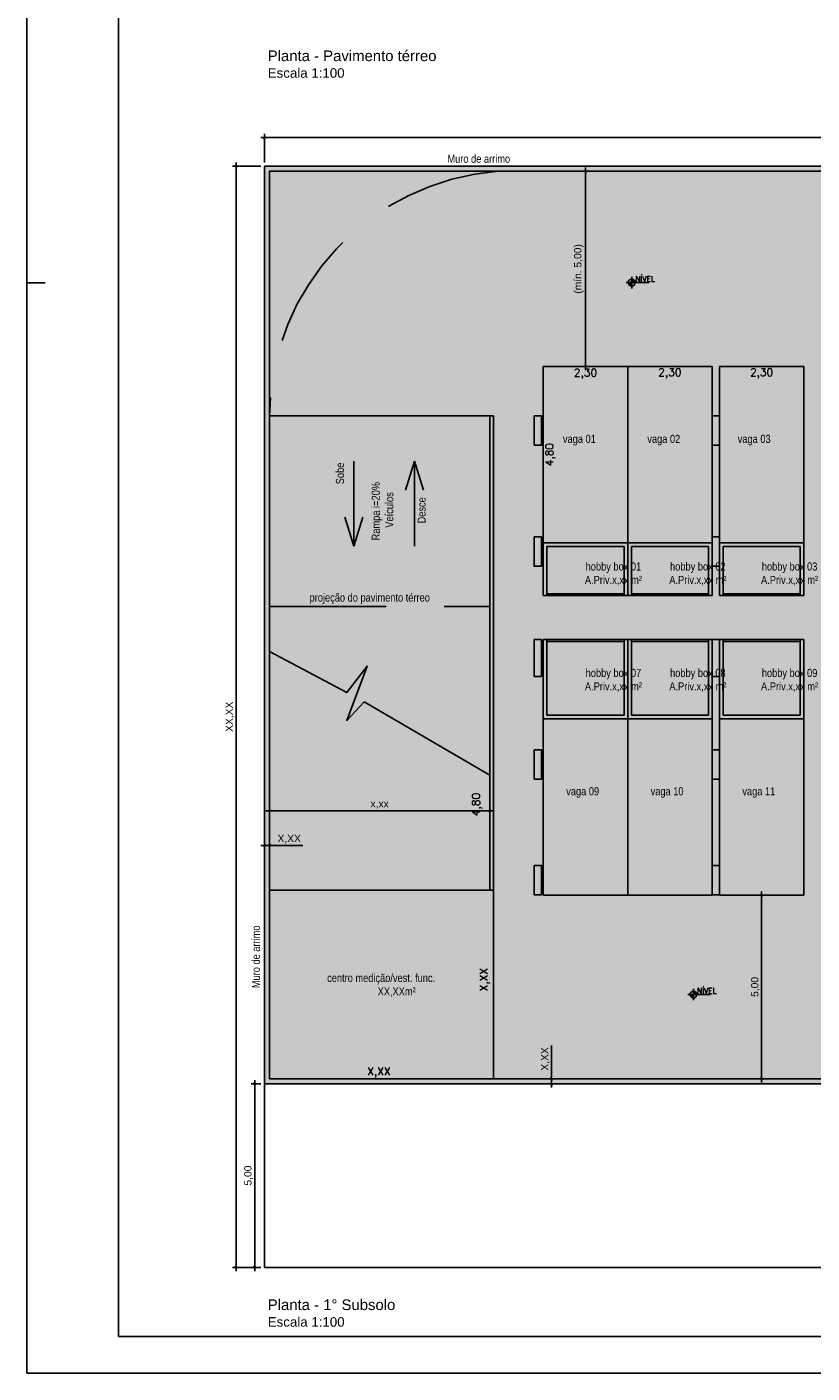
# Model space of a CAD drawing. Header units: millimetres. Extents: x -111 to 66, y -121 to 191.
# Tile 19 of 43: x -66 to -45, y 3 to 39. Entities that reach past the tile are written whole.
import ezdxf

# ---------------------------------------------------------------- set-up
doc = ezdxf.new("R2010")
doc.units = ezdxf.units.MM
doc.linetypes.add('HIDDEN2', pattern=[4.7625, 3.175, -1.5875])
for name, color, linetype in [('1', 1, 'Continuous'), ('2', 2, 'Continuous'), ('_CONSTR_PRINC', 5, 'Continuous'), ('_COTAS_EXT', 1, 'Continuous'), ('AR-HTC', 10, 'Continuous'), ('AR-PILARES', 4, 'Continuous'), ('AR-PRJ', 7, 'HIDDEN2'), ('Texto', 1, 'Continuous')]:
    doc.layers.add(name, color=color, linetype=linetype)
doc.styles.add('Arial', font='arial.ttf')
doc.styles.add('ROMANS', font='romans')
doc.styles.get("Standard").update_dxf_attribs({"font": 'txt.shx'})
doc.styles.add('STYLE1', font='arial.ttf')
doc.styles.add('Technic', font='techl___.ttf')
doc.dimstyles.new('_LINHA CHAMADA', dxfattribs={"dimtxt": 0.2, "dimasz": 0.06, "dimexe": 0.1, "dimexo": 0.1, "dimgap": 0.05, "dimtad": 1, "dimzin": 1, "dimtxsty": 'Arial', "dimblk": 'OBLIQUE', "dimcen": 2.5, "dimdle": 0.1, "dimclrd": 256, "dimclre": 256, "dimclrt": 2, "dimadec": 0, "dimazin": 0, "dimtfac": 1, "dimtmove": 0, "dimatfit": 3, "dimfxl": 1, "dimarcsym": 0})
doc.dimstyles.new('SEM LINHA CHAMADA', dxfattribs={"dimtxt": 0.21, "dimasz": 0.06, "dimexe": 0.05, "dimexo": 0.05, "dimgap": 0.01, "dimtad": 1, "dimzin": 1, "dimtxsty": 'Standard', "dimblk": 'OBLIQUE', "dimcen": 2.5, "dimdle": 0.05, "dimse1": 1, "dimse2": 1, "dimsd1": 1, "dimsd2": 1, "dimclrd": 256, "dimclre": 256, "dimclrt": 2, "dimadec": 0, "dimazin": 0, "dimtfac": 1, "dimtmove": 0, "dimatfit": 3, "dimfxl": 1, "dimarcsym": 0})

# ---------------------------------------------------------------- blocks, each defined once
blk = doc.blocks.new('_OBLIQUE')
at = {"color": 0, "linetype": 'ByBlock'}
blk.add_line((-0.5, -0.5), (0.5, 0.5), dxfattribs=at)
blk = doc.blocks.new('*D282')
at = {"layer": '_COTAS_EXT', "lineweight": -2}
for p, q in [((-59.476, 17.05), (-59.816, 17.05)), ((-59.716, 17.135), (-59.716, 17.15)), ((-59.576, 17.05), (-58.672, 17.05)), ((-59.576, 16.955), (-59.576, 16.95))]:
    blk.add_line(p, q, dxfattribs=at)
at = {"layer": 'Defpoints', "color": 0}
for p in [(-59.716, 17.05), (-59.716, 17.035), (-59.576, 17.055)]:
    blk.add_point(p, dxfattribs=at)
at = {"layer": '_COTAS_EXT', "lineweight": -2, "xscale": 0.06, "yscale": 0.06, "zscale": 0.06, "rotation": 180}
blk.add_blockref('_OBLIQUE', (-59.716, 17.05), dxfattribs=at)
at = {"layer": '_COTAS_EXT', "lineweight": -2, "xscale": 0.06, "yscale": 0.06, "zscale": 0.06}
blk.add_blockref('_OBLIQUE', (-59.576, 17.05), dxfattribs=at)
at = {"layer": '_COTAS_EXT', "color": 2, "insert": (-59.039, 17.22), "char_height": 0.2, "attachment_point": 5, "style": 'Arial'}
blk.add_mtext('X,XX', dxfattribs=at)
blk = doc.blocks.new('*D283')
at = {"layer": '_COTAS_EXT', "lineweight": -2}
for p, q in [((-59.676, 17.996), (-53.476, 17.996)), ((-59.576, 18.096), (-59.576, 18.096)), ((-53.576, 18.096), (-53.576, 18.096))]:
    blk.add_line(p, q, dxfattribs=at)
at = {"layer": 'Defpoints', "color": 0}
for p in [(-59.576, 17.996), (-53.576, 17.996), (-53.576, 17.996)]:
    blk.add_point(p, dxfattribs=at)
at = {"layer": '_COTAS_EXT', "lineweight": -2, "xscale": 0.06, "yscale": 0.06, "zscale": 0.06, "rotation": 180}
blk.add_blockref('_OBLIQUE', (-59.576, 17.996), dxfattribs=at)
at = {"layer": '_COTAS_EXT', "lineweight": -2, "xscale": 0.06, "yscale": 0.06, "zscale": 0.06}
blk.add_blockref('_OBLIQUE', (-53.576, 17.996), dxfattribs=at)
at = {"layer": '_COTAS_EXT', "color": 2, "insert": (-56.576, 18.166), "char_height": 0.2, "attachment_point": 5, "style": 'Arial'}
blk.add_mtext('x,xx', dxfattribs=at)
blk = doc.blocks.new('*D284')
at = {"layer": '_COTAS_EXT', "lineweight": -2}
for p, q in [((-51.066, 35.415), (-51.066, 35.415)), ((-50.966, 29.995), (-50.966, 35.515)), ((-51.066, 30.095), (-51.066, 30.095))]:
    blk.add_line(p, q, dxfattribs=at)
at = {"layer": 'Defpoints', "color": 0}
for p in [(-50.966, 35.415), (-50.966, 35.415), (-50.966, 30.095)]:
    blk.add_point(p, dxfattribs=at)
at = {"layer": '_COTAS_EXT', "lineweight": -2, "xscale": 0.06, "yscale": 0.06, "zscale": 0.06}
for p, rotation in [((-50.966, 35.415), 90), ((-50.966, 30.095), 270)]:
    blk.add_blockref('_OBLIQUE', p, dxfattribs=dict(at, rotation=rotation))
at = {"layer": '_COTAS_EXT', "color": 2, "insert": (-51.147, 32.755), "char_height": 0.2, "attachment_point": 5, "rotation": 90, "style": 'Arial'}
blk.add_mtext('(mín. 5,00)', dxfattribs=at)
blk = doc.blocks.new('*D285')
at = {"layer": '_COTAS_EXT', "lineweight": -2}
for p, q in [((-59.978, 10.655), (-59.978, 5.455)), ((-59.816, 10.555), (-60.078, 10.555)), ((-59.816, 5.555), (-60.078, 5.555))]:
    blk.add_line(p, q, dxfattribs=at)
at = {"layer": 'Defpoints', "color": 0}
for p in [(-59.716, 10.555), (-59.978, 5.555), (-59.716, 5.555)]:
    blk.add_point(p, dxfattribs=at)
at = {"layer": '_COTAS_EXT', "lineweight": -2, "xscale": 0.06, "yscale": 0.06, "zscale": 0.06}
for p, rotation in [((-59.978, 10.555), 90), ((-59.978, 5.555), 270)]:
    blk.add_blockref('_OBLIQUE', p, dxfattribs=dict(at, rotation=rotation))
at = {"layer": '_COTAS_EXT', "color": 2, "insert": (-60.148, 8.055), "char_height": 0.2, "attachment_point": 5, "rotation": 90, "style": 'Arial'}
blk.add_mtext('5,00', dxfattribs=at)
blk = doc.blocks.new('*D286')
at = {"layer": '_COTAS_EXT', "lineweight": -2}
for p, q in [((-60.485, 35.655), (-60.485, 5.455)), ((-59.816, 35.555), (-60.585, 35.555)), ((-59.816, 5.555), (-60.585, 5.555))]:
    blk.add_line(p, q, dxfattribs=at)
at = {"layer": 'Defpoints', "color": 0}
for p in [(-59.716, 35.555), (-60.485, 5.555), (-59.716, 5.555)]:
    blk.add_point(p, dxfattribs=at)
at = {"layer": '_COTAS_EXT', "lineweight": -2, "xscale": 0.06, "yscale": 0.06, "zscale": 0.06}
for p, rotation in [((-60.485, 35.555), 90), ((-60.485, 5.555), 270)]:
    blk.add_blockref('_OBLIQUE', p, dxfattribs=dict(at, rotation=rotation))
at = {"layer": '_COTAS_EXT', "color": 2, "insert": (-60.655, 20.555), "char_height": 0.2, "attachment_point": 5, "rotation": 90, "style": 'Arial'}
blk.add_mtext('XX,XX', dxfattribs=at)
blk = doc.blocks.new('*D287')
at = {"layer": '_COTAS_EXT', "lineweight": -2}
for p, q in [((-59.816, 36.332), (-13.726, 36.332)), ((-59.716, 35.655), (-59.716, 36.432)), ((-13.826, 35.655), (-13.826, 36.432))]:
    blk.add_line(p, q, dxfattribs=at)
at = {"layer": 'Defpoints', "color": 0}
for p in [(-13.826, 36.332), (-59.716, 35.555), (-13.826, 35.555)]:
    blk.add_point(p, dxfattribs=at)
at = {"layer": '_COTAS_EXT', "lineweight": -2, "xscale": 0.06, "yscale": 0.06, "zscale": 0.06, "rotation": 180}
blk.add_blockref('_OBLIQUE', (-59.716, 36.332), dxfattribs=at)
at = {"layer": '_COTAS_EXT', "lineweight": -2, "xscale": 0.06, "yscale": 0.06, "zscale": 0.06}
blk.add_blockref('_OBLIQUE', (-13.826, 36.332), dxfattribs=at)
at = {"layer": '_COTAS_EXT', "color": 2, "insert": (-36.771, 36.502), "char_height": 0.2, "attachment_point": 5, "style": 'Arial'}
blk.add_mtext('XX,XX', dxfattribs=at)
blk = doc.blocks.new('*D289')
at = {"layer": '_COTAS_EXT', "lineweight": -2}
for p, q in [((-51.888, 10.695), (-51.888, 11.598)), ((-51.988, 10.695), (-51.988, 10.695)), ((-51.888, 10.795), (-51.888, 10.455)), ((-51.988, 10.555), (-51.988, 10.555))]:
    blk.add_line(p, q, dxfattribs=at)
at = {"layer": 'Defpoints', "color": 0}
for p in [(-51.888, 10.695), (-51.888, 10.555), (-51.888, 10.555)]:
    blk.add_point(p, dxfattribs=at)
at = {"layer": '_COTAS_EXT', "lineweight": -2, "xscale": 0.06, "yscale": 0.06, "zscale": 0.06}
for p, rotation in [((-51.888, 10.695), 90), ((-51.888, 10.555), 270)]:
    blk.add_blockref('_OBLIQUE', p, dxfattribs=dict(at, rotation=rotation))
at = {"layer": '_COTAS_EXT', "color": 2, "insert": (-52.058, 11.232), "char_height": 0.2, "attachment_point": 5, "rotation": 90, "style": 'Arial'}
blk.add_mtext('X,XX', dxfattribs=at)
blk = doc.blocks.new('*D298')
at = {"layer": 'Defpoints', "color": 0}
for p in [(-52.116, 30.095), (-49.816, 30.095), (-49.816, 29.766)]:
    blk.add_point(p, dxfattribs=at)
at = {"layer": '_COTAS_EXT', "color": 2, "insert": (-50.966, 29.899), "char_height": 0.21, "attachment_point": 5}
blk.add_mtext('2,30', dxfattribs=at)
blk = doc.blocks.new('*D299')
at = {"layer": 'Defpoints', "color": 0}
for p in [(-49.816, 30.095), (-47.516, 30.095), (-47.516, 29.777)]:
    blk.add_point(p, dxfattribs=at)
at = {"layer": '_COTAS_EXT', "color": 2, "insert": (-48.666, 29.909), "char_height": 0.21, "attachment_point": 5}
blk.add_mtext('2,30', dxfattribs=at)
blk = doc.blocks.new('*D300')
at = {"layer": 'Defpoints', "color": 0}
for p in [(-47.316, 30.095), (-45.016, 30.095), (-45.016, 29.777)]:
    blk.add_point(p, dxfattribs=at)
at = {"layer": '_COTAS_EXT', "color": 2, "insert": (-46.166, 29.909), "char_height": 0.21, "attachment_point": 5}
blk.add_mtext('2,30', dxfattribs=at)
blk = doc.blocks.new('*D304')
at = {"layer": 'Defpoints', "color": 0}
for p in [(-52.116, 30.095), (-52.116, 25.295), (-51.785, 25.295)]:
    blk.add_point(p, dxfattribs=at)
at = {"layer": '_COTAS_EXT', "color": 2, "insert": (-51.917, 27.695), "char_height": 0.21, "attachment_point": 5, "rotation": 90}
blk.add_mtext('4,80', dxfattribs=at)
blk = doc.blocks.new('*D305')
at = {"layer": 'Defpoints', "color": 0}
for p in [(-52.116, 20.565), (-53.785, 15.765), (-53.366, 15.765)]:
    blk.add_point(p, dxfattribs=at)
at = {"layer": '_COTAS_EXT', "color": 2, "insert": (-53.917, 18.165), "char_height": 0.21, "attachment_point": 5, "rotation": 90}
blk.add_mtext('4,80', dxfattribs=at)
blk = doc.blocks.new('*X99')
at = {"color": 0}
for p, q in [((0, 0.088), (0.011, 0.099)), ((0, 0.071), (0.026, 0.097)), ((0, 0.053), (0.039, 0.092)), ((0, 0.035), (0.051, 0.086)), ((0, 0.018), (0.061, 0.079)), ((0, 0), (0.071, 0.071)), ((0.018, 0), (0.079, 0.061)), ((0.035, 0), (0.086, 0.051)), ((0.053, 0), (0.092, 0.039)), ((0.071, 0), (0.097, 0.026)), ((0.088, 0), (0.099, 0.011)), ((-0.099, -0.011), (-0.088, 0)), ((-0.097, -0.026), (-0.071, 0)), ((-0.092, -0.039), (-0.053, 0)), ((-0.086, -0.051), (-0.035, 0)), ((-0.079, -0.061), (-0.018, 0)), ((-0.071, -0.071), (0, 0)), ((-0.061, -0.079), (0, -0.018)), ((-0.051, -0.086), (0, -0.035)), ((-0.039, -0.092), (0, -0.053)), ((-0.026, -0.097), (0, -0.071)), ((-0.011, -0.099), (0, -0.088))]:
    blk.add_line(p, q, dxfattribs=at)
blk = doc.blocks.new('NIV-PL')
for p, q in [((-0.25, 0), (0.75, 0)), ((0, 0.25), (0, -0.25))]:
    blk.add_line(p, q)
blk.add_circle((0, 0), 0.15)
at = {"color": 2, "xscale": 1.5, "yscale": 1.5, "zscale": 1.5}
blk.add_blockref('*X99', (0, 0), dxfattribs=at)
at = {"color": 2, "style": 'ROMANS'}
blk.add_attdef('NIVEL', (0.15, 0.05), '', height=0.15, dxfattribs=at)
blk = doc.blocks.new('*D317')
at = {"layer": 'Defpoints', "color": 0}
for p in [(-53.929, 15.695), (-53.929, 10.695), (-53.579, 10.695)]:
    blk.add_point(p, dxfattribs=at)
at = {"layer": '_COTAS_EXT', "color": 2, "insert": (-53.711, 13.397), "char_height": 0.21, "attachment_point": 5, "rotation": 90}
blk.add_mtext('X,XX', dxfattribs=at)
blk = doc.blocks.new('*D318')
at = {"layer": 'Defpoints', "color": 0}
for p in [(-59.576, 10.729), (-59.576, 10.695), (-53.616, 10.695)]:
    blk.add_point(p, dxfattribs=at)
at = {"layer": '_COTAS_EXT', "color": 2, "insert": (-56.596, 10.861), "char_height": 0.21, "attachment_point": 5}
blk.add_mtext('X,XX', dxfattribs=at)
blk = doc.blocks.new('*D389')
at = {"layer": '_COTAS_EXT', "lineweight": -2}
for p, q in [((-46.166, 15.795), (-46.166, 10.595)), ((-46.266, 15.695), (-46.266, 15.695)), ((-46.266, 10.695), (-46.266, 10.695))]:
    blk.add_line(p, q, dxfattribs=at)
at = {"layer": 'Defpoints', "color": 0}
for p in [(-46.166, 15.695), (-46.166, 10.695), (-46.166, 10.695)]:
    blk.add_point(p, dxfattribs=at)
at = {"layer": '_COTAS_EXT', "lineweight": -2, "xscale": 0.06, "yscale": 0.06, "zscale": 0.06}
for p, rotation in [((-46.166, 15.695), 90), ((-46.166, 10.695), 270)]:
    blk.add_blockref('_OBLIQUE', p, dxfattribs=dict(at, rotation=rotation))
at = {"layer": '_COTAS_EXT', "color": 2, "insert": (-46.336, 13.195), "char_height": 0.2, "attachment_point": 5, "rotation": 90, "style": 'Arial'}
blk.add_mtext('5,00', dxfattribs=at)

msp = doc.modelspace()

# ---------------------------------------------------------------- hatches: boundary and pattern name
at = {"layer": 'AR-HTC'}
h = msp.add_hatch(color=21, dxfattribs=at)
h.dxf.hatch_style = 1
h.paths.add_polyline_path([(-13.8253, 35.5548), (-59.7153, 35.5548), (-59.7153, 10.5548), (-13.8253, 10.5548)])
h.paths.add_polyline_path([(-34.7153, 23.3048), (-36.3653, 23.3048), (-36.3653, 24.9548), (-34.7153, 24.9548)], flags=16)
h.paths.add_polyline_path([(-36.5653, 23.3048), (-38.2153, 23.3048), (-38.2153, 24.9548), (-36.5653, 24.9548)], flags=16)
at = {"layer": 'AR-PILARES'}
for points in [[(-52.1655, 28.7548), (-52.3655, 28.7548), (-52.3655, 27.9548), (-52.1655, 27.9548)], [(-47.5155, 27.9548), (-47.3155, 27.9548), (-47.3155, 28.7548), (-47.5155, 28.7548)], [(-52.3655, 24.6548), (-52.1655, 24.6548), (-52.1655, 25.4548), (-52.3655, 25.4548)], [(-47.3155, 25.4548), (-47.5155, 25.4548), (-47.5155, 24.6548), (-47.3155, 24.6548)], [(-52.1655, 22.6548), (-52.3655, 22.6548), (-52.3655, 21.6548), (-52.1655, 21.6548)], [(-47.3155, 22.6548), (-47.5155, 22.6548), (-47.5155, 21.6548), (-47.3155, 21.6548)], [(-52.1655, 19.6548), (-52.3655, 19.6548), (-52.3655, 18.8548), (-52.1655, 18.8548)], [(-47.3155, 19.6548), (-47.5155, 19.6548), (-47.5155, 18.8548), (-47.3155, 18.8548)], [(-52.3655, 15.7048), (-52.1655, 15.7048), (-52.1655, 16.5048), (-52.3655, 16.5048)], [(-47.5155, 15.7048), (-47.3155, 15.7048), (-47.3155, 16.5048), (-47.5155, 16.5048)]]:
    msp.add_hatch(color=251, dxfattribs=at).paths.add_polyline_path(points)

# ---------------------------------------------------------------- linework, layer by layer
at = {"color": 1}
msp.add_lwpolyline([(52.7129, 2.6747), (52.7129, 86.7747), (-66.1871, 86.7747), (-66.1871, 2.6747)], close=True, dxfattribs=at)
at = {"color": 5}
msp.add_lwpolyline([(-63.6871, 85.7747), (51.7129, 85.7747), (51.7129, 3.6747), (-63.6871, 3.6747)], close=True, dxfattribs=at)
at = {"layer": '1'}
for p, q in [((-57.2776, 27.515), (-57.2776, 25.2027)), ((-57.2776, 27.515), (-57.2776, 25.2027)), ((-55.6253, 27.515), (-55.8739, 26.7247)), ((-55.6253, 25.2027), (-55.6253, 27.515)), ((-55.6253, 25.2027), (-55.6253, 27.515)), ((-55.6253, 27.515), (-55.3766, 26.7247)), ((-57.2776, 25.2027), (-57.5263, 25.993)), ((-57.2776, 25.2027), (-57.029, 25.993))]:
    msp.add_line(p, q, dxfattribs=at)
for points in [[(-52.1155, 25.2948), (-49.8155, 25.2948), (-49.8155, 30.0948), (-52.1155, 30.0948)], [(-49.8155, 25.2948), (-47.5155, 25.2948), (-47.5155, 30.0948), (-49.8155, 30.0948)], [(-47.3155, 25.2948), (-45.0155, 25.2948), (-45.0155, 30.0948), (-47.3155, 30.0948)], [(-52.1155, 15.6948), (-49.8155, 15.6948), (-49.8155, 20.4948), (-52.1155, 20.4948)], [(-49.8155, 15.6948), (-47.5155, 15.6948), (-47.5155, 20.4948), (-49.8155, 20.4948)], [(-47.3155, 15.6948), (-45.0155, 15.6948), (-45.0155, 20.4948), (-47.3155, 20.4948)]]:
    msp.add_lwpolyline(points, close=True, dxfattribs=at)
at = {"layer": '2'}
for p, q in [((-66.1871, 32.3747), (-65.6871, 32.3747)), ((-53.5755, 28.7548), (-59.5755, 28.7548)), ((-49.8155, 25.2948), (-52.1155, 25.2948)), ((-52.1155, 25.2948), (-52.1155, 23.8548)), ((-49.9155, 25.1948), (-52.0155, 25.1948)), ((-52.0155, 25.1948), (-52.0155, 23.8548)), ((-49.9155, 23.8548), (-49.9155, 25.1948)), ((-47.5155, 25.2948), (-49.8155, 25.2948)), ((-49.8155, 25.2948), (-49.8155, 23.8548)), ((-49.8155, 23.8548), (-49.8155, 25.2948)), ((-47.6155, 25.1948), (-49.7155, 25.1948)), ((-49.7155, 25.1948), (-49.7155, 23.8548)), ((-47.6155, 23.8548), (-47.6155, 25.1948)), ((-47.5155, 23.8548), (-47.5155, 25.2948)), ((-45.0155, 25.2948), (-47.3155, 25.2948)), ((-47.3155, 25.2948), (-47.3155, 23.8548)), ((-45.1155, 25.1948), (-47.2155, 25.1948)), ((-47.2155, 25.1948), (-47.2155, 23.8548)), ((-45.1155, 23.8548), (-45.1155, 25.1948)), ((-45.0155, 23.8548), (-45.0155, 25.2948)), ((-52.1155, 23.8548), (-49.8155, 23.8548)), ((-52.0155, 23.9048), (-49.9155, 23.9048)), ((-49.8155, 23.8548), (-47.5155, 23.8548)), ((-49.7155, 23.9048), (-47.6155, 23.9048)), ((-47.3155, 23.8548), (-45.0155, 23.8548)), ((-47.2155, 23.9048), (-45.1155, 23.9048)), ((-52.1155, 22.6548), (-49.8155, 22.6548)), ((-52.1155, 20.4948), (-52.1155, 22.6548)), ((-52.0155, 20.5948), (-52.0155, 22.6548)), ((-52.0155, 22.6048), (-49.9155, 22.6048)), ((-49.9155, 22.6548), (-49.9155, 20.5948)), ((-49.8155, 22.6548), (-47.5155, 22.6548)), ((-49.8155, 20.4948), (-49.8155, 22.6548)), ((-49.8155, 22.6548), (-49.8155, 20.4948)), ((-49.7155, 20.5948), (-49.7155, 22.6548)), ((-49.7155, 22.6048), (-47.6155, 22.6048)), ((-47.6155, 22.6548), (-47.6155, 20.5948)), ((-47.5155, 22.6548), (-47.5155, 20.4948)), ((-47.3155, 22.6548), (-45.0155, 22.6548)), ((-47.3155, 20.4948), (-47.3155, 22.6548)), ((-47.2155, 20.5948), (-47.2155, 22.6548)), ((-47.2155, 22.6048), (-45.1155, 22.6048)), ((-45.1155, 22.6548), (-45.1155, 20.5948)), ((-45.0155, 22.6548), (-45.0155, 20.4948)), ((-49.9155, 20.5948), (-52.0155, 20.5948)), ((-47.6155, 20.5948), (-49.7155, 20.5948)), ((-45.1155, 20.5948), (-47.2155, 20.5948)), ((-49.8155, 20.4948), (-52.1155, 20.4948)), ((-47.5155, 20.4948), (-49.8155, 20.4948)), ((-45.0155, 20.4948), (-47.3155, 20.4948))]:
    msp.add_line(p, q, dxfattribs=at)
msp.add_lwpolyline([(-59.5755, 22.329), (-57.4691, 21.2108), (-56.9187, 21.9335), (-57.4691, 20.4568), (-56.9977, 20.9606), (-53.5755, 18.9644)], dxfattribs=at)
at = {"layer": '2', "linetype": 'HIDDEN2'}
msp.add_arc((-52.8365, 28.6941), 6.7393, 94.25081, 179.48369, dxfattribs=at)
at = {"layer": '_CONSTR_PRINC'}
for p, q in [((-53.5755, 28.7548), (-53.5755, 15.8348)), ((-53.5755, 28.7548), (-53.4755, 28.7548)), ((-53.4755, 28.7548), (-53.4755, 10.6948)), ((-53.4755, 15.8348), (-59.5755, 15.8348)), ((-59.7155, 10.5548), (-13.8255, 10.5548))]:
    msp.add_line(p, q, dxfattribs=at)
msp.add_lwpolyline([(-59.7155, 35.5548), (-59.7155, 5.5548), (-13.8255, 5.5548), (-13.8255, 35.5548)], close=True, dxfattribs=at)
msp.add_lwpolyline([(-13.9655, 10.6948), (-13.9655, 35.4148), (-59.5755, 35.4148), (-59.5755, 10.6948), (-13.9655, 10.6948)], dxfattribs=at)
at = {"layer": '_COTAS_EXT'}
msp.add_lwpolyline([(-59.7155, 35.5548), (-13.8255, 35.5548), (-13.8255, 10.5548), (-59.7155, 10.5548)], close=True, dxfattribs=at)
msp.add_lwpolyline([(-59.7155, 35.5548), (-13.8255, 35.5548), (-13.8255, 10.5548), (-59.7155, 10.5548)], close=True, dxfattribs=at)
at = {"layer": 'AR-PILARES'}
for points in [[(-52.3655, 28.7548), (-52.1655, 28.7548), (-52.1655, 27.9548), (-52.3655, 27.9548)], [(-47.5155, 28.7548), (-47.3155, 28.7548), (-47.3155, 27.9548), (-47.5155, 27.9548)], [(-52.3655, 25.4548), (-52.1655, 25.4548), (-52.1655, 24.6548), (-52.3655, 24.6548)], [(-47.5155, 25.4548), (-47.3155, 25.4548), (-47.3155, 24.6548), (-47.5155, 24.6548)], [(-52.3655, 22.6548), (-52.1655, 22.6548), (-52.1655, 21.6548), (-52.3655, 21.6548)], [(-47.5155, 22.6548), (-47.3155, 22.6548), (-47.3155, 21.6548), (-47.5155, 21.6548)], [(-52.3655, 19.6548), (-52.1655, 19.6548), (-52.1655, 18.8548), (-52.3655, 18.8548)], [(-47.5155, 19.6548), (-47.3155, 19.6548), (-47.3155, 18.8548), (-47.5155, 18.8548)], [(-52.3655, 16.5048), (-52.1655, 16.5048), (-52.1655, 15.7048), (-52.3655, 15.7048)], [(-47.5155, 16.5048), (-47.3155, 16.5048), (-47.3155, 15.7048), (-47.5155, 15.7048)]]:
    msp.add_lwpolyline(points, close=True, dxfattribs=at)
at = {"layer": 'AR-PRJ'}
msp.add_line((-59.5755, 23.5548), (-53.5755, 23.5548), dxfattribs=at)

# ---------------------------------------------------------------- block references
at = {"layer": '_COTAS_EXT'}
ref = msp.add_blockref('NIV-PL', (-49.7051, 32.3804), dxfattribs=dict(at, xscale=0.625, yscale=0.625, zscale=0.625))
ref.add_attrib('NIVEL', 'NÍVEL', (-49.6113, 32.4116), dxfattribs={"layer": '0', "color": 2, "height": 0.15, "style": 'ROMANS'})
ref = msp.add_blockref('NIV-PL', (-48.0238, 12.9873), dxfattribs=dict(at, xscale=0.625, yscale=0.625, zscale=0.625))
ref.add_attrib('NIVEL', 'NÍVEL', (-47.9301, 13.0186), dxfattribs={"layer": '0', "color": 2, "height": 0.15, "style": 'ROMANS'})

# ---------------------------------------------------------------- texts
at = {"layer": 'Texto', "char_height": 0.2592, "attachment_point": 1, "style": 'STYLE1'}
for s, insert, width in [('{\\H1.12x;Planta - Pavimento térreo\\P}Escala 1:100', (-59.6234, 38.7064), 5.228207), ('{\\H1.12x;Planta - 1° Subsolo\\P}Escala 1:100', (-59.6234, 4.6819), 3.745469)]:
    msp.add_mtext(s, dxfattribs=dict(at, insert=insert, width=width))
at = {"layer": 'Texto', "char_height": 0.22, "attachment_point": 1, "style": 'Technic'}
for s, insert in [('Muro de arrimo', (-54.7276, 35.8662)), ('vaga 01', (-51.5804, 28.2348)), ('vaga 02', (-49.2804, 28.2348)), ('vaga 03', (-46.8159, 28.2348)), ('\\pxqc;hobby box 01\\PA.Priv.x,xx m²', (-50.9808, 24.7588)), ('\\pxqc;hobby box 02\\PA.Priv.x,xx m²', (-48.6808, 24.7588)), ('\\pxqc;hobby box 03\\PA.Priv.x,xx m²', (-46.1808, 24.7588)), ('projeção do pavimento térreo', (-58.4842, 23.9128)), ('\\pxqc;hobby box 07\\PA.Priv.x,xx m²', (-50.9808, 21.8588)), ('\\pxqc;hobby box 08\\PA.Priv.x,xx m²', (-48.6808, 21.8588)), ('\\pxqc;hobby box 09\\PA.Priv.x,xx m²', (-46.1808, 21.8588)), ('vaga 09', (-51.4903, 18.6348)), ('vaga 10', (-49.1903, 18.6348)), ('vaga 11', (-46.6903, 18.6348)), ('\\pxi-6.2932,qc;centro medição/vest. func.\\P\\pi-2.4379;XX,XXm²', (-56.6214, 13.5495))]:
    msp.add_mtext(s, dxfattribs=dict(at, insert=insert))
at = {"layer": 'Texto', "char_height": 0.22, "attachment_point": 1, "rotation": 90, "style": 'Technic'}
for s, insert in [('\\pi-0.93629;Rampa i=20%\\P\\pi-0.59133;Veículos', (-56.7902, 26.2962)), ('Sobe', (-57.7664, 26.8885)), ('Desce', (-55.5415, 25.821)), ('Muro de arrimo', (-60.0566, 13.1602))]:
    msp.add_mtext(s, dxfattribs=dict(at, insert=insert))

# ---------------------------------------------------------------- dimensions: what is measured, and where the dimension line sits
at = {"layer": '_COTAS_EXT'}
for base, p1, p2, text, picture, middle in [((-13.8255, 36.3324), (-59.7155, 35.5548), (-13.8255, 35.5548), 'XX,XX', '*D287', (-36.7705, 36.5021)), ((-53.5755, 17.996), (-59.5755, 17.996), (-53.5755, 17.996), 'x,xx', '*D283', (-56.5755, 18.1657))]:
    dim = msp.add_linear_dim(base=base, p1=p1, p2=p2, text=text, dimstyle='_LINHA CHAMADA', dxfattribs=at)
    dim.commit()
    dim.dimension.update_dxf_attribs({"geometry": picture, "text_midpoint": middle})
for base, p1, p2, text, picture, middle in [((-60.485, 5.5548), (-59.7155, 35.5548), (-59.7155, 5.5548), 'XX,XX', '*D286', (-60.6547, 20.5548)), ((-50.9655, 35.4148), (-50.9655, 30.0948), (-50.9655, 35.4148), '(mín. 5,00)', '*D284', (-51.1465, 32.7548))]:
    dim = msp.add_linear_dim(base=base, p1=p1, p2=p2, angle=90, text=text, dimstyle='_LINHA CHAMADA', dxfattribs=at)
    dim.commit()
    dim.dimension.update_dxf_attribs({"geometry": picture, "text_midpoint": middle})
for base, p1, p2, picture, middle in [((-49.8155, 29.7663), (-52.1155, 30.0948), (-49.8155, 30.0948), '*D298', (-50.9655, 29.8988)), ((-47.5155, 29.7766), (-49.8155, 30.0948), (-47.5155, 30.0948), '*D299', (-48.6655, 29.9091)), ((-45.0155, 29.7769), (-47.3155, 30.0948), (-45.0155, 30.0948), '*D300', (-46.1655, 29.9094))]:
    dim = msp.add_linear_dim(base=base, p1=p1, p2=p2, dimstyle='SEM LINHA CHAMADA', dxfattribs=at)
    dim.commit()
    dim.dimension.update_dxf_attribs({"geometry": picture, "text_midpoint": middle})
for base, p1, p2, dimstyle, picture, middle in [((-51.7848, 25.2948), (-52.1155, 30.0948), (-52.1155, 25.2948), 'SEM LINHA CHAMADA', '*D304', (-51.9173, 27.6948)), ((-53.7848, 15.7647), (-52.1155, 20.5647), (-53.3655, 15.7647), 'SEM LINHA CHAMADA', '*D305', (-53.9173, 18.1647)), ((-46.1655, 10.6948), (-46.1655, 15.6948), (-46.1655, 10.6948), '_LINHA CHAMADA', '*D389', (-46.3356, 13.1948)), ((-59.978, 5.5548), (-59.7155, 10.5548), (-59.7155, 5.5548), '_LINHA CHAMADA', '*D285', (-60.1481, 8.0548))]:
    dim = msp.add_linear_dim(base=base, p1=p1, p2=p2, angle=90, dimstyle=dimstyle, dxfattribs=at)
    dim.commit()
    dim.dimension.update_dxf_attribs({"geometry": picture, "text_midpoint": middle})
dim = msp.add_linear_dim(base=(-59.7155, 17.05), p1=(-59.5755, 17.0548), p2=(-59.7155, 17.0348), text='X,XX', dimstyle='_LINHA CHAMADA', dxfattribs=at)
dim.commit()
dim.dimension.update_dxf_attribs({"geometry": '*D282', "text_midpoint": (-59.0387, 17.05), "dimtype": 160})
at = {"layer": '_COTAS_EXT', "color": 1}
dim = msp.add_linear_dim(base=(-53.579, 10.6948), p1=(-53.9295, 15.6948), p2=(-53.9295, 10.6948), angle=90, text='X,XX', dimstyle='SEM LINHA CHAMADA', dxfattribs=at)
dim.commit()
dim.dimension.update_dxf_attribs({"geometry": '*D317', "text_midpoint": (-53.579, 13.3966), "dimtype": 160})
at = {"layer": '_COTAS_EXT'}
dim = msp.add_linear_dim(base=(-51.8883, 10.5548), p1=(-51.8883, 10.6948), p2=(-51.8883, 10.5548), angle=90, text='X,XX', dimstyle='_LINHA CHAMADA', dxfattribs=at)
dim.commit()
dim.dimension.update_dxf_attribs({"geometry": '*D289', "text_midpoint": (-51.8883, 11.2317), "dimtype": 160})
at = {"layer": '_COTAS_EXT', "color": 1}
dim = msp.add_linear_dim(base=(-59.5755, 10.7289), p1=(-53.6155, 10.6948), p2=(-59.5755, 10.6948), text='X,XX', dimstyle='SEM LINHA CHAMADA', dxfattribs=at)
dim.commit()
dim.dimension.update_dxf_attribs({"geometry": '*D318', "text_midpoint": (-56.5955, 10.8614)})

doc.saveas('drawing.dxf')
